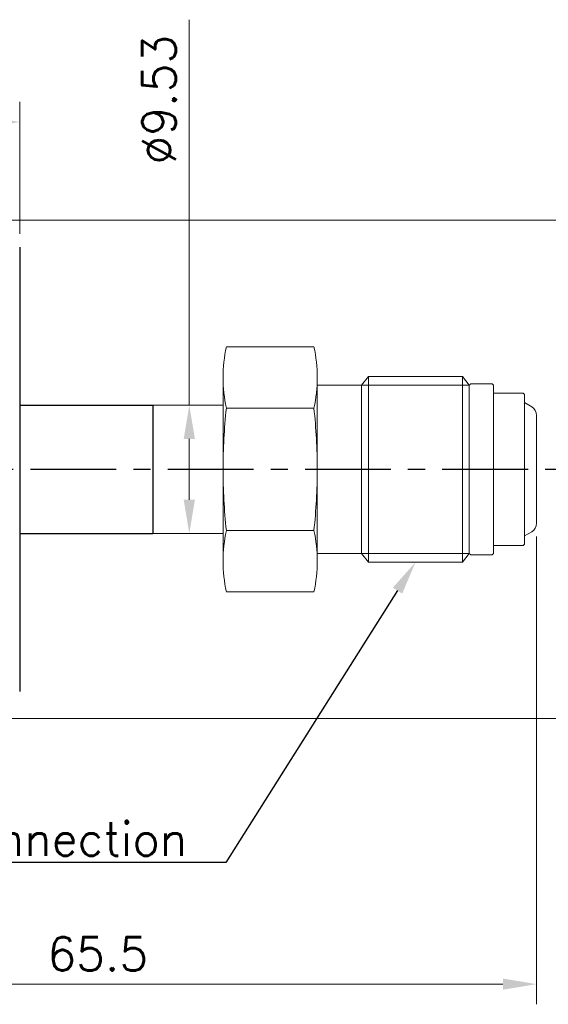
# Model space of a CAD drawing. Extents: x -342 to -45, y -4 to 206.
# Tile 7 of 9: x -239 to -200, y 84 to 157. Entities that reach past the tile are written whole.
import ezdxf
from ezdxf import colors
from ezdxf.entities.mleader import LeaderData, LeaderLine
from ezdxf.math import Vec2, Vec3

# ---------------------------------------------------------------- set-up
doc = ezdxf.new("R2010")
doc.units = 0
doc.header["$LTSCALE"] = 17
doc.header["$MEASUREMENT"] = 0
doc.header["$PDMODE"] = 1
doc.linetypes.add('CENTER', pattern=[2, 1.25, -0.25, 0.25, -0.25])
doc.linetypes.add('DASHEDX2', pattern=[1.5, 1, -0.5])
doc.layers.get('0').update_dxf_attribs({"linetype": 'DASHEDX2', "lineweight": 18})
doc.layers.get('DEFPOINTS').update_dxf_attribs({"linetype": 'CONTINUOUS', "lineweight": 18})
doc.layers.add('4', color=4, linetype='CONTINUOUS', lineweight=30)
doc.layers.add('SS100', color=7, linetype='CONTINUOUS', lineweight=18)
doc.styles.add('ROMANS', font='ROMANS.shx', dxfattribs={"bigfont": 'whgtxt.shx'})
doc.dimstyles.new('1', dxfattribs={"dimtxt": 2.5, "dimasz": 2.5, "dimexe": 1.5, "dimexo": 1, "dimgap": 1, "dimtad": 1, "dimdsep": 46, "dimtxsty": 'ROMANS', "dimcen": 2.5, "dimclrd": 7, "dimclre": 7, "dimclrt": 3, "dimadec": 1, "dimazin": 2, "dimtfac": 1, "dimtmove": 0, "dimatfit": 3, "dimfxl": 1, "dimlwd": 18, "dimlwe": 18, "dimarcsym": 0})

# ---------------------------------------------------------------- blocks, each defined once
blk = doc.blocks.new('*D6')
at = {"layer": '4', "color": 7, "lineweight": 18, "transparency": 16777216}
for p, q in [((-200.982, 118.79), (-200.982, 84.038)), ((-266.184, 104.481), (-266.184, 84.038)), ((-263.684, 85.538), (-203.482, 85.538))]:
    blk.add_line(p, q, dxfattribs=at)
at = {"layer": '4', "color": 7, "lineweight": -3, "transparency": 16777216}
for points in [[(-263.684, 85.955), (-263.684, 85.122), (-266.184, 85.538)], [(-203.482, 85.955), (-203.482, 85.122), (-200.982, 85.538)]]:
    blk.add_solid(points, dxfattribs=at)
at = {"layer": 'DEFPOINTS', "color": 0, "lineweight": -3, "transparency": 16777216}
for p in [(-200.982, 119.79), (-266.184, 105.481), (-200.982, 85.538)]:
    blk.add_point(p, dxfattribs=at)
at = {"layer": '4', "color": 3, "lineweight": -3, "transparency": 16777216, "insert": (-233.583, 87.788), "char_height": 2.5, "attachment_point": 5, "style": 'ROMANS'}
blk.add_mtext('{\\Fromans,ghs|c129;65.5}', dxfattribs=at)
blk = doc.blocks.new('*D7')
at = {"layer": '4', "color": 7, "lineweight": 18, "transparency": 16777216}
for p, q in [((-226.78, 128.555), (-226.78, 157.199)), ((-225.78, 128.555), (-225.28, 128.555)), ((-226.78, 121.525), (-226.78, 126.055)), ((-225.78, 119.025), (-225.28, 119.025))]:
    blk.add_line(p, q, dxfattribs=at)
at = {"layer": '4', "color": 7, "lineweight": -3, "transparency": 16777216}
for points in [[(-227.196, 126.055), (-226.363, 126.055), (-226.78, 128.555)], [(-227.196, 121.525), (-226.363, 121.525), (-226.78, 119.025)]]:
    blk.add_solid(points, dxfattribs=at)
at = {"layer": 'DEFPOINTS', "color": 0, "lineweight": -3, "transparency": 16777216}
for p in [(-226.78, 128.555), (-226.78, 128.555), (-226.78, 119.025)]:
    blk.add_point(p, dxfattribs=at)
at = {"layer": '4', "color": 3, "lineweight": -3, "transparency": 16777216, "insert": (-229.03, 151.259), "char_height": 2.5, "attachment_point": 5, "rotation": 90, "style": 'ROMANS'}
blk.add_mtext('{\\Fromans,ghs|c129;%%C9.53}', dxfattribs=at)
blk = doc.blocks.new('*D8')
at = {"layer": '4', "color": 7, "lineweight": 18, "transparency": 16777216}
for p, q in [((-266.183, 143.136), (-266.183, 151.094)), ((-239.384, 141.294), (-239.384, 151.094)), ((-263.683, 149.594), (-241.884, 149.594))]:
    blk.add_line(p, q, dxfattribs=at)
at = {"layer": '4', "color": 7, "lineweight": -3, "transparency": 16777216}
for points in [[(-263.683, 150.011), (-263.683, 149.178), (-266.183, 149.594)], [(-241.884, 150.011), (-241.884, 149.178), (-239.384, 149.594)]]:
    blk.add_solid(points, dxfattribs=at)
at = {"layer": 'DEFPOINTS', "color": 0, "lineweight": -3, "transparency": 16777216}
for p in [(-239.384, 149.594), (-266.183, 142.136), (-239.384, 140.294)]:
    blk.add_point(p, dxfattribs=at)
at = {"layer": '4', "color": 3, "lineweight": -3, "transparency": 16777216, "insert": (-252.783, 151.844), "char_height": 2.5, "attachment_point": 5, "style": 'ROMANS'}
blk.add_mtext('26.8', dxfattribs=at)
blk = doc.blocks.new('*D10')
at = {"layer": '4', "color": 7, "lineweight": 18, "transparency": 16777216}
for p, q in [((-240.384, 142.295), (-190.259, 142.295)), ((-191.759, 139.795), (-191.759, 107.786)), ((-240.384, 105.286), (-190.259, 105.286))]:
    blk.add_line(p, q, dxfattribs=at)
at = {"layer": '4', "color": 7, "lineweight": -3, "transparency": 16777216}
for points in [[(-192.176, 139.795), (-191.343, 139.795), (-191.759, 142.295)], [(-192.176, 107.786), (-191.343, 107.786), (-191.759, 105.286)]]:
    blk.add_solid(points, dxfattribs=at)
at = {"layer": 'DEFPOINTS', "color": 0, "lineweight": -3, "transparency": 16777216}
for p in [(-241.384, 142.295), (-241.384, 105.286), (-191.759, 105.286)]:
    blk.add_point(p, dxfattribs=at)
at = {"layer": '4', "color": 3, "lineweight": -3, "transparency": 16777216, "insert": (-194.009, 123.79), "char_height": 2.5, "attachment_point": 5, "rotation": 90, "style": 'ROMANS'}
blk.add_mtext('%%C37', dxfattribs=at)

msp = doc.modelspace()

# ---------------------------------------------------------------- linework, layer by layer
at = {"color": 4, "linetype": 'ByBlock'}
for p, q in [((-224.024, 132.89), (-217.524, 132.89)), ((-224.274, 130.615), (-224.274, 123.928)), ((-224.274, 130.615), (-224.274, 128.34)), ((-217.274, 130.615), (-217.274, 128.34)), ((-213.974, 130.04), (-213.474, 130.69)), ((-213.474, 130.69), (-206.474, 130.69)), ((-213.474, 130.69), (-213.474, 123.79)), ((-205.974, 130.04), (-206.474, 130.69)), ((-206.474, 130.69), (-206.474, 123.79)), ((-217.274, 130.04), (-213.974, 130.04)), ((-213.974, 130.04), (-213.974, 123.79)), ((-205.874, 130.14), (-205.974, 130.04)), ((-205.974, 130.04), (-205.974, 123.79)), ((-205.974, 130.04), (-205.974, 128.655)), ((-204.274, 130.14), (-205.874, 130.14)), ((-204.174, 130.04), (-204.274, 130.14)), ((-204.174, 129.44), (-204.174, 130.04)), ((-204.174, 129.44), (-201.974, 129.44)), ((-204.174, 129.44), (-204.174, 123.79)), ((-201.874, 129.34), (-201.974, 129.44)), ((-201.874, 129.34), (-201.874, 128.744)), ((-229.482, 128.555), (-229.482, 119.025)), ((-229.482, 128.555), (-224.274, 128.555)), ((-224.274, 128.34), (-224.274, 123.79)), ((-224.024, 128.34), (-217.524, 128.34)), ((-217.274, 128.34), (-217.274, 123.79)), ((-205.974, 128.655), (-205.974, 123.79)), ((-201.336, 128.434), (-201.874, 128.744)), ((-201.874, 128.744), (-201.874, 123.79)), ((-200.982, 127.79), (-200.982, 123.79)), ((-206.474, 116.89), (-206.474, 126.79)), ((-224.274, 119.24), (-224.274, 123.79)), ((-224.274, 116.965), (-224.274, 123.653)), ((-217.274, 119.24), (-217.274, 123.79)), ((-213.974, 117.54), (-213.974, 123.79)), ((-213.474, 116.89), (-213.474, 123.79)), ((-205.974, 117.54), (-205.974, 123.79)), ((-205.974, 118.925), (-205.974, 123.79)), ((-204.174, 118.14), (-204.174, 123.79)), ((-201.874, 118.836), (-201.874, 123.79)), ((-200.982, 119.79), (-200.982, 123.79)), ((-229.482, 119.025), (-224.274, 119.025)), ((-224.274, 116.965), (-224.274, 119.24)), ((-224.024, 119.24), (-217.524, 119.24)), ((-217.274, 116.965), (-217.274, 119.24)), ((-205.974, 117.54), (-205.974, 118.925)), ((-201.336, 119.146), (-201.874, 118.836)), ((-201.874, 118.24), (-201.874, 118.836)), ((-204.174, 118.14), (-201.974, 118.14)), ((-204.174, 118.14), (-204.174, 117.54)), ((-201.874, 118.24), (-201.974, 118.14)), ((-217.274, 117.54), (-213.974, 117.54)), ((-213.974, 117.54), (-213.474, 116.89)), ((-205.974, 117.54), (-206.474, 116.89)), ((-205.874, 117.44), (-205.974, 117.54)), ((-204.274, 117.44), (-205.874, 117.44)), ((-204.174, 117.54), (-204.274, 117.44)), ((-213.474, 116.89), (-206.474, 116.89)), ((-224.024, 114.69), (-217.524, 114.69))]:
    msp.add_line(p, q, dxfattribs=at)
at = {"color": 7, "linetype": 'ByBlock'}
for p, q in [((-213.974, 130.04), (-205.974, 130.04)), ((-213.974, 117.54), (-205.974, 117.54))]:
    msp.add_line(p, q, dxfattribs=at)
at = {"color": 4, "linetype": 'ByBlock'}
for centre, radius, start, end in [((-213.798, 130.615), 10.476, 167.45785, 192.54215), ((-227.75, 130.615), 10.476, 347.45785, 12.54215), ((-182.744, 123.79), 41.53, 173.71009, 180), ((-258.804, 123.79), 41.53, 0, 6.28991), ((-201.744, 127.79), 0.762, 0, 57.66732), ((-182.744, 123.79), 41.53, 180, 186.28991), ((-258.804, 123.79), 41.53, 353.71009, 0), ((-201.744, 119.79), 0.762, 302.33268, 0), ((-213.798, 116.965), 10.476, 167.45785, 192.54215), ((-227.75, 116.965), 10.476, 347.45785, 12.54215)]:
    msp.add_arc(centre, radius, start, end, dxfattribs=at)
at = {"layer": '4'}
for p, q in [((-239.384, 140.294), (-239.384, 107.286)), ((-239.384, 128.556), (-229.482, 128.556)), ((-229.482, 128.556), (-229.482, 119.024)), ((-239.384, 119.024), (-229.482, 119.024))]:
    msp.add_line(p, q, dxfattribs=at)
at = {"layer": '4', "lineweight": -3}
msp.add_line((-229.482, 128.556), (-229.482, 119.024), dxfattribs=at)
at = {"layer": 'SS100', "color": 1, "linetype": 'CENTER', "lineweight": -2, "ltscale": 0.3}
msp.add_line((-269.184, 123.79), (-198.251, 123.79), dxfattribs=at)

# ---------------------------------------------------------------- dimensions: what is measured, and where the dimension line sits
at = {"layer": '4', "lineweight": -3}
dim = msp.add_linear_dim(base=(-226.78, 128.555), p1=(-226.78, 119.025), p2=(-226.78, 128.555), angle=90, text='{\\Fromans,ghs|c129;%%C<>}', dimstyle='1', dxfattribs=at)
dim.commit()
dim.dimension.update_dxf_attribs({"geometry": '*D7', "text_midpoint": (-226.78, 151.259), "dimtype": 160})
dim = msp.add_linear_dim(base=(-239.384, 149.594), p1=(-266.183, 142.136), p2=(-239.384, 140.294), dimstyle='1', dxfattribs=at)
dim.commit()
dim.dimension.update_dxf_attribs({"geometry": '*D8', "text_midpoint": (-252.783, 151.844)})
dim = msp.add_linear_dim(base=(-191.759, 105.286), p1=(-241.384, 142.295), p2=(-241.384, 105.286), angle=90, text='%%C<>', dimstyle='1', override={"dimdec": 0}, dxfattribs=at)
dim.commit()
dim.dimension.update_dxf_attribs({"geometry": '*D10', "text_midpoint": (-194.009, 123.79)})
dim = msp.add_linear_dim(base=(-200.982, 85.538), p1=(-266.184, 105.481), p2=(-200.982, 119.79), text='{\\Fromans,ghs|c129;65.5}', dimstyle='1', override={"dimtmove": 0}, dxfattribs=at)
dim.commit()
dim.dimension.update_dxf_attribs({"geometry": '*D6', "text_midpoint": (-233.583, 87.788)})

# ---------------------------------------------------------------- leaders
ml = msp.add_multileader_mtext('Standard', dxfattribs=at)
ml.set_content('Process connection', color=3, style='ROMANS')
ml.set_leader_properties(color=7)
ml.build(insert=Vec2(0, 0))
ml.multileader.update_dxf_attribs({"text_left_attachment_type": 5, "text_right_attachment_type": 5, "dogleg_length": 0.36, "arrow_head_size": 2.5})
ctx = ml.context
ctx.base_point, ctx.char_height, ctx.arrow_head_size, ctx.landing_gap_size, ctx.plane_origin = Vec3(-260.025, 94.572), 2.5, 2.5, 0.09, Vec3(-214.952, 157.558)
ctx.left_attachment, ctx.right_attachment = 5, 5
notes = []
notes.append((ctx, [(1, (1, 1, 0), (-224.061, 94.572), (-1, 0), 0.36, [(0, [(-209.974, 116.89)], 0, [])])]))
ctx.mtext.insert, ctx.mtext.flow_direction = Vec3(-259.935, 97.572), 5
for ctx, leaders in notes:
    for number, flags, end, landing, length, lines in leaders:
        leader = LeaderData()
        leader.index, (leader.has_last_leader_line, leader.has_dogleg_vector, leader.attachment_direction) = number, flags
        leader.last_leader_point, leader.dogleg_vector, leader.dogleg_length = Vec3(end), Vec3(landing), length
        for number, points, colour, breaks in lines:
            line = LeaderLine()
            line.index, line.vertices, line.color, line.breaks = number, Vec3.list(points), colors.encode_raw_color(colour), breaks
            leader.lines.append(line)
        ctx.leaders.append(leader)

doc.saveas('drawing.dxf')
